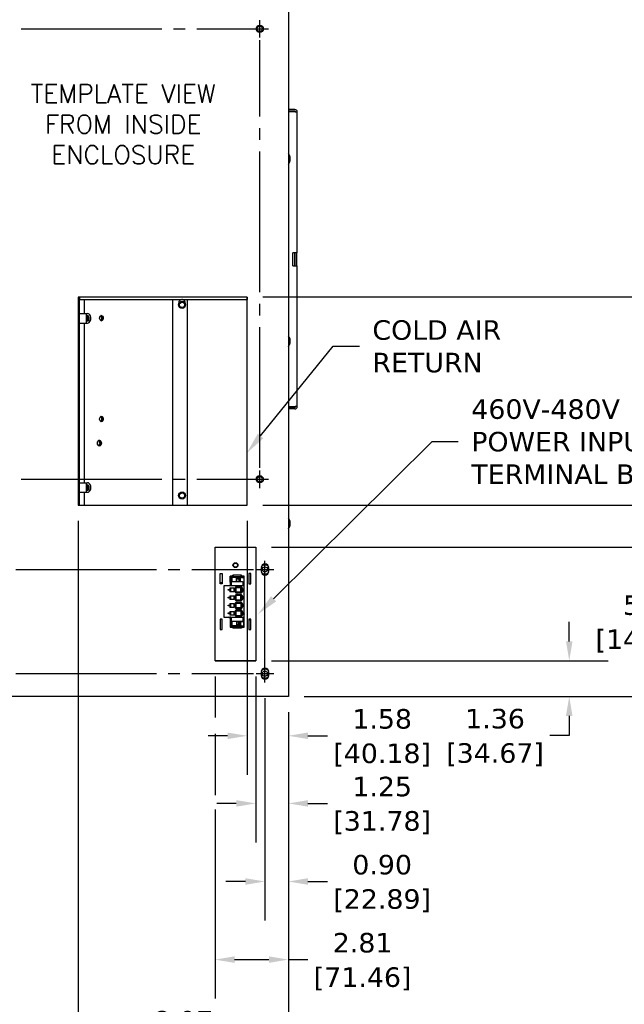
# Model space of a CAD drawing. Header units: inches. Extents: x -1 to 128, y 3 to 101.
# Tile 15 of 17: x 83 to 106, y 36 to 74. Entities that reach past the tile are written whole.
import ezdxf
from ezdxf import colors
from ezdxf.entities.mleader import LeaderData, LeaderLine
from ezdxf.math import Vec2, Vec3

# ---------------------------------------------------------------- set-up
doc = ezdxf.new("R2010")
doc.units = ezdxf.units.IN
doc.header["$LTSCALE"] = 12
doc.header["$MEASUREMENT"] = 0
doc.header["$PDSIZE"] = -1
doc.linetypes.add('SLD-Center', pattern=[0.75, 0.6, -0.05, 0.05, -0.05])
doc.linetypes.add('SLD-Solid', pattern=[0])
doc.layers.add('CENTER', color=40, linetype='SLD-Center')
doc.layers.add('DIMENSIONS', color=140, linetype='SLD-Solid', lineweight=25)
doc.styles.add('ROMANS', font='romans.shx')
doc.styles.get("Standard").update_dxf_attribs({"font": 'verdana.ttf'})
doc.dimstyles.get("Standard").update_dxf_attribs({"dimtxt": 0.18, "dimasz": 0.18, "dimexe": 0.18, "dimexo": 0.0625, "dimgap": 0.09, "dimtad": 0, "dimtih": 1, "dimtoh": 1, "dimdec": 4, "dimzin": 0, "dimdsep": 46, "dimtxsty": 'Standard', "dimcen": 0.09, "dimadec": 0, "dimazin": 0, "dimtfac": 1, "dimtdec": 4, "dimtofl": 0, "dimtmove": 0, "dimatfit": 3, "dimfxl": 1, "dimtolj": 1, "dimtzin": 0, "dimarcsym": 0})

# ---------------------------------------------------------------- blocks, each defined once
blk = doc.blocks.new('*D105')
at = {"layer": 'Defpoints', "color": 0, "transparency": 16777216}
for p in [(92.037, 48.36), (92.938, 47.823), (92.938, 40.714)]:
    blk.add_point(p, dxfattribs=at)
at = {"layer": 'DIMENSIONS', "color": 0, "lineweight": -2, "transparency": 16777216}
for p, q in [((92.037, 47.76), (92.037, 39.214)), ((92.938, 47.223), (92.938, 39.214)), ((91.287, 40.714), (90.537, 40.714)), ((93.688, 40.714), (94.438, 40.714))]:
    blk.add_line(p, q, dxfattribs=at)
at = {"layer": 'DIMENSIONS', "color": 0, "transparency": 16777216}
for points in [[(91.287, 40.839), (91.287, 40.589), (92.037, 40.714)], [(93.688, 40.839), (93.688, 40.589), (92.938, 40.714)]]:
    blk.add_solid(points, dxfattribs=at)
at = {"layer": 'DIMENSIONS', "color": 0, "transparency": 16777216, "char_height": 0.75, "attachment_point": 5}
for s, insert in [('\\A1;0.90', (96.535, 41.355)), ('\\A1;[22.89]', (96.535, 39.974))]:
    blk.add_mtext(s, dxfattribs=dict(at, insert=insert))
blk = doc.blocks.new('*D104')
at = {"layer": 'Defpoints', "color": 0, "transparency": 16777216}
for p in [(91.687, 49.188), (92.938, 47.823), (92.938, 43.714)]:
    blk.add_point(p, dxfattribs=at)
at = {"layer": 'DIMENSIONS', "color": 0, "lineweight": -2, "transparency": 16777216}
for p, q in [((91.687, 48.588), (91.687, 42.214)), ((92.938, 47.223), (92.938, 42.214)), ((90.937, 43.714), (90.187, 43.714)), ((93.688, 43.714), (94.438, 43.714))]:
    blk.add_line(p, q, dxfattribs=at)
at = {"layer": 'DIMENSIONS', "color": 0, "transparency": 16777216}
for points in [[(90.937, 43.839), (90.937, 43.589), (91.687, 43.714)], [(93.688, 43.839), (93.688, 43.589), (92.938, 43.714)]]:
    blk.add_solid(points, dxfattribs=at)
at = {"layer": 'DIMENSIONS', "color": 0, "transparency": 16777216, "char_height": 0.75, "attachment_point": 5}
for s, insert in [('\\A1;1.25', (96.535, 44.355)), ('\\A1;[31.78]', (96.535, 42.974))]:
    blk.add_mtext(s, dxfattribs=dict(at, insert=insert))
blk = doc.blocks.new('*D103')
at = {"layer": 'Defpoints', "color": 0, "transparency": 16777216}
for p in [(91.356, 55.165), (92.938, 47.823), (92.938, 46.311)]:
    blk.add_point(p, dxfattribs=at)
at = {"layer": 'DIMENSIONS', "color": 0, "lineweight": -2, "transparency": 16777216}
for p, q in [((91.356, 54.565), (91.356, 44.811)), ((92.938, 47.223), (92.938, 44.811)), ((90.606, 46.311), (89.856, 46.311)), ((93.688, 46.311), (94.438, 46.311))]:
    blk.add_line(p, q, dxfattribs=at)
at = {"layer": 'DIMENSIONS', "color": 0, "transparency": 16777216}
for points in [[(90.606, 46.436), (90.606, 46.186), (91.356, 46.311)], [(93.688, 46.436), (93.688, 46.186), (92.938, 46.311)]]:
    blk.add_solid(points, dxfattribs=at)
at = {"layer": 'DIMENSIONS', "color": 0, "transparency": 16777216, "char_height": 0.75, "attachment_point": 5}
for s, insert in [('\\A1;1.58', (96.535, 46.954)), ('\\A1;[40.18]', (96.535, 45.571))]:
    blk.add_mtext(s, dxfattribs=dict(at, insert=insert))
blk = doc.blocks.new('*D102')
at = {"layer": 'Defpoints', "color": 0, "transparency": 16777216}
for p in [(90.124, 49.186), (92.938, 47.823), (92.938, 37.714)]:
    blk.add_point(p, dxfattribs=at)
at = {"layer": 'DIMENSIONS', "color": 0, "lineweight": -2, "transparency": 16777216}
for p, q in [((90.124, 48.586), (90.124, 47.011)), ((92.938, 47.223), (92.938, 36.214)), ((90.124, 46.389), (90.124, 44.036)), ((90.124, 43.481), (90.124, 36.214)), ((90.874, 37.714), (92.188, 37.714)), ((92.938, 37.714), (93.688, 37.714))]:
    blk.add_line(p, q, dxfattribs=at)
at = {"layer": 'DIMENSIONS', "color": 0, "transparency": 16777216}
for points in [[(90.874, 37.839), (90.874, 37.589), (90.124, 37.714)], [(92.188, 37.839), (92.188, 37.589), (92.938, 37.714)]]:
    blk.add_solid(points, dxfattribs=at)
at = {"layer": 'DIMENSIONS', "color": 0, "transparency": 16777216, "char_height": 0.75, "attachment_point": 5}
for s, insert in [('\\A1;2.81', (95.785, 38.356)), ('\\A1;[71.46]', (95.785, 36.974))]:
    blk.add_mtext(s, dxfattribs=dict(at, insert=insert))
blk = doc.blocks.new('*D101')
at = {"layer": 'Defpoints', "color": 0, "transparency": 16777216}
for p in [(84.868, 55.165), (92.938, 47.823), (84.868, 34.714)]:
    blk.add_point(p, dxfattribs=at)
at = {"layer": 'DIMENSIONS', "color": 0, "lineweight": -2, "transparency": 16777216}
for p, q in [((84.868, 54.565), (84.868, 33.214)), ((92.938, 47.223), (92.938, 33.214)), ((85.618, 34.714), (86.478, 34.714)), ((92.188, 34.714), (91.328, 34.714))]:
    blk.add_line(p, q, dxfattribs=at)
at = {"layer": 'DIMENSIONS', "color": 0, "transparency": 16777216}
for points in [[(85.618, 34.839), (85.618, 34.589), (84.868, 34.714)], [(92.188, 34.839), (92.188, 34.589), (92.938, 34.714)]]:
    blk.add_solid(points, dxfattribs=at)
at = {"layer": 'DIMENSIONS', "color": 0, "transparency": 16777216, "char_height": 0.75, "attachment_point": 5}
for s, insert in [('\\A1;8.07', (88.903, 35.356)), ('\\A1;[204.97]', (88.903, 33.974))]:
    blk.add_mtext(s, dxfattribs=dict(at, insert=insert))
blk = doc.blocks.new('*D100')
at = {"layer": 'Defpoints', "color": 0, "transparency": 16777216}
for p in [(81.138, 47.823), (92.938, 47.823), (81.138, 28.714)]:
    blk.add_point(p, dxfattribs=at)
at = {"layer": 'DIMENSIONS', "color": 0, "lineweight": -2, "transparency": 16777216}
for p, q in [((81.138, 47.223), (81.138, 27.214)), ((92.938, 47.223), (92.938, 27.214)), ((81.888, 28.714), (84.613, 28.714)), ((92.188, 28.714), (89.463, 28.714))]:
    blk.add_line(p, q, dxfattribs=at)
at = {"layer": 'DIMENSIONS', "color": 0, "transparency": 16777216}
for points in [[(81.888, 28.839), (81.888, 28.589), (81.138, 28.714)], [(92.188, 28.839), (92.188, 28.589), (92.938, 28.714)]]:
    blk.add_solid(points, dxfattribs=at)
at = {"layer": 'DIMENSIONS', "color": 0, "transparency": 16777216, "char_height": 0.75, "attachment_point": 5}
for s, insert in [('\\A1;11.80', (87.038, 29.356)), ('\\A1;[299.72]', (87.038, 27.974))]:
    blk.add_mtext(s, dxfattribs=dict(at, insert=insert))
blk = doc.blocks.new('*D111')
at = {"layer": 'Defpoints', "color": 0, "transparency": 16777216}
for p in [(91.687, 49.188), (92.938, 47.823), (103.715, 47.823)]:
    blk.add_point(p, dxfattribs=at)
at = {"layer": 'DIMENSIONS', "color": 0, "lineweight": -2, "transparency": 16777216}
for p, q in [((103.715, 49.938), (103.715, 50.688)), ((92.287, 49.188), (105.215, 49.188)), ((93.538, 47.823), (105.215, 47.823)), ((103.715, 47.073), (103.715, 46.323)), ((103.715, 46.323), (102.965, 46.323))]:
    blk.add_line(p, q, dxfattribs=at)
at = {"layer": 'DIMENSIONS', "color": 0, "transparency": 16777216}
for points in [[(103.59, 49.938), (103.84, 49.938), (103.715, 49.188)], [(103.59, 47.073), (103.84, 47.073), (103.715, 47.823)]]:
    blk.add_solid(points, dxfattribs=at)
at = {"layer": 'DIMENSIONS', "color": 0, "transparency": 16777216, "char_height": 0.75, "attachment_point": 5}
for s, insert in [('\\A1;1.36', (100.868, 46.963)), ('\\A1;[34.67]', (100.868, 45.582))]:
    blk.add_mtext(s, dxfattribs=dict(at, insert=insert))
blk = doc.blocks.new('*D99')
at = {"layer": 'Defpoints', "color": 0, "transparency": 16777216}
for p in [(82.037, 48.36), (92.938, 47.823), (82.037, 31.714)]:
    blk.add_point(p, dxfattribs=at)
at = {"layer": 'DIMENSIONS', "color": 0, "lineweight": -2, "transparency": 16777216}
for p, q in [((82.037, 47.76), (82.037, 30.214)), ((92.938, 47.223), (92.938, 30.214)), ((82.787, 31.714), (85.062, 31.714)), ((92.188, 31.714), (89.913, 31.714))]:
    blk.add_line(p, q, dxfattribs=at)
at = {"layer": 'DIMENSIONS', "color": 0, "transparency": 16777216}
for points in [[(82.787, 31.839), (82.787, 31.589), (82.037, 31.714)], [(92.188, 31.839), (92.188, 31.589), (92.938, 31.714)]]:
    blk.add_solid(points, dxfattribs=at)
at = {"layer": 'DIMENSIONS', "color": 0, "transparency": 16777216, "char_height": 0.75, "attachment_point": 5}
for s, insert in [('\\A1;10.90', (87.487, 32.355)), ('\\A1;[276.89]', (87.487, 30.974))]:
    blk.add_mtext(s, dxfattribs=dict(at, insert=insert))
blk = doc.blocks.new('*D110')
at = {"layer": 'Defpoints', "color": 0, "transparency": 16777216}
for p in [(91.687, 53.561), (106.924, 53.561), (92.938, 47.823)]:
    blk.add_point(p, dxfattribs=at)
at = {"layer": 'DIMENSIONS', "color": 0, "lineweight": -2, "transparency": 16777216}
for p, q in [((92.287, 53.561), (108.424, 53.561)), ((106.924, 52.811), (106.924, 52.065)), ((106.924, 48.573), (106.924, 49.318)), ((93.538, 47.823), (108.424, 47.823))]:
    blk.add_line(p, q, dxfattribs=at)
at = {"layer": 'DIMENSIONS', "color": 0, "transparency": 16777216}
for points in [[(106.799, 52.811), (107.049, 52.811), (106.924, 53.561)], [(106.799, 48.573), (107.049, 48.573), (106.924, 47.823)]]:
    blk.add_solid(points, dxfattribs=at)
at = {"layer": 'DIMENSIONS', "color": 0, "transparency": 16777216, "char_height": 0.75, "attachment_point": 5}
for s, insert in [('\\A1;5.74', (106.924, 51.324)), ('\\A1;[145.75]', (106.924, 49.951))]:
    blk.add_mtext(s, dxfattribs=dict(at, insert=insert))
blk = doc.blocks.new('*D109')
at = {"layer": 'Defpoints', "color": 0, "transparency": 16777216}
for p in [(91.356, 55.165), (111.593, 55.165), (92.938, 47.823)]:
    blk.add_point(p, dxfattribs=at)
at = {"layer": 'DIMENSIONS', "color": 0, "lineweight": -2, "transparency": 16777216}
for p, q in [((91.956, 55.165), (113.093, 55.165)), ((111.593, 54.415), (111.593, 52.875)), ((111.593, 48.573), (111.593, 50.112)), ((93.538, 47.823), (113.093, 47.823))]:
    blk.add_line(p, q, dxfattribs=at)
at = {"layer": 'DIMENSIONS', "color": 0, "transparency": 16777216}
for points in [[(111.468, 54.415), (111.718, 54.415), (111.593, 55.165)], [(111.468, 48.573), (111.718, 48.573), (111.593, 47.823)]]:
    blk.add_solid(points, dxfattribs=at)
at = {"layer": 'DIMENSIONS', "color": 0, "transparency": 16777216, "char_height": 0.75, "attachment_point": 5}
for s, insert in [('\\A1;7.34', (111.593, 52.134)), ('\\A1;[186.49]', (111.593, 50.753))]:
    blk.add_mtext(s, dxfattribs=dict(at, insert=insert))
blk = doc.blocks.new('*D108')
at = {"layer": 'Defpoints', "color": 0, "transparency": 16777216}
for p in [(91.356, 63.165), (115.386, 63.165), (92.938, 47.823)]:
    blk.add_point(p, dxfattribs=at)
at = {"layer": 'DIMENSIONS', "color": 0, "lineweight": -2, "transparency": 16777216}
for p, q in [((91.956, 63.165), (116.886, 63.165)), ((115.386, 62.415), (115.386, 56.875)), ((115.386, 48.573), (115.386, 54.112)), ((93.538, 47.823), (116.886, 47.823))]:
    blk.add_line(p, q, dxfattribs=at)
at = {"layer": 'DIMENSIONS', "color": 0, "transparency": 16777216}
for points in [[(115.261, 62.415), (115.511, 62.415), (115.386, 63.165)], [(115.261, 48.573), (115.511, 48.573), (115.386, 47.823)]]:
    blk.add_solid(points, dxfattribs=at)
at = {"layer": 'DIMENSIONS', "color": 0, "transparency": 16777216, "char_height": 0.75, "attachment_point": 5}
for s, insert in [('\\A1;15.34', (115.386, 56.134)), ('\\A1;[389.69]', (115.386, 54.753))]:
    blk.add_mtext(s, dxfattribs=dict(at, insert=insert))
blk = doc.blocks.new('*D107')
at = {"layer": 'Defpoints', "color": 0, "transparency": 16777216}
for p in [(90.782, 74.79), (118.215, 74.79), (92.938, 47.823)]:
    blk.add_point(p, dxfattribs=at)
at = {"layer": 'DIMENSIONS', "color": 0, "lineweight": -2, "transparency": 16777216}
for p, q in [((91.382, 74.79), (119.715, 74.79)), ((118.215, 74.04), (118.215, 62.687)), ((118.215, 48.573), (118.215, 59.925)), ((93.538, 47.823), (119.715, 47.823))]:
    blk.add_line(p, q, dxfattribs=at)
at = {"layer": 'DIMENSIONS', "color": 0, "transparency": 16777216}
for points in [[(118.09, 74.04), (118.34, 74.04), (118.215, 74.79)], [(118.09, 48.573), (118.34, 48.573), (118.215, 47.823)]]:
    blk.add_solid(points, dxfattribs=at)
at = {"layer": 'DIMENSIONS', "color": 0, "transparency": 16777216, "char_height": 0.75, "attachment_point": 5}
for s, insert in [('\\A1;26.97', (118.215, 61.947)), ('\\A1;[684.96]', (118.215, 60.565))]:
    blk.add_mtext(s, dxfattribs=dict(at, insert=insert))
blk = doc.blocks.new('*D106')
at = {"layer": 'Defpoints', "color": 0, "transparency": 16777216}
for p in [(90.782, 82.79), (122.358, 82.79), (92.938, 47.823)]:
    blk.add_point(p, dxfattribs=at)
at = {"layer": 'DIMENSIONS', "color": 0, "lineweight": -2, "transparency": 16777216}
for p, q in [((91.382, 82.79), (123.858, 82.79)), ((122.358, 82.04), (122.358, 66.687)), ((122.358, 48.573), (122.358, 63.925)), ((93.538, 47.823), (123.858, 47.823))]:
    blk.add_line(p, q, dxfattribs=at)
at = {"layer": 'DIMENSIONS', "color": 0, "transparency": 16777216}
for points in [[(122.233, 82.04), (122.483, 82.04), (122.358, 82.79)], [(122.233, 48.573), (122.483, 48.573), (122.358, 47.823)]]:
    blk.add_solid(points, dxfattribs=at)
at = {"layer": 'DIMENSIONS', "color": 0, "transparency": 16777216, "char_height": 0.75, "attachment_point": 5}
for s, insert in [('\\A1;34.97', (122.358, 65.947)), ('\\A1;[888.16]', (122.358, 64.565))]:
    blk.add_mtext(s, dxfattribs=dict(at, insert=insert))

msp = doc.modelspace()

# ---------------------------------------------------------------- linework, layer by layer
for p, q in [((92.93785, 85.53354), (92.93785, 47.82254)), ((93.18797, 70.36454), (92.93785, 70.36454)), ((93.18797, 70.30454), (92.93785, 70.30454)), ((93.19582, 70.27454), (92.93785, 70.27454)), ((93.19582, 70.27454), (93.27797, 70.27454)), ((93.27797, 64.86454), (93.27797, 70.27454)), ((93.11114, 64.36454), (93.11114, 64.86454)), ((93.19582, 64.86454), (93.11114, 64.86454)), ((93.18459, 64.36454), (93.18459, 64.86454)), ((93.27797, 64.86454), (93.19582, 64.86454)), ((93.19955, 64.36454), (93.19955, 64.86454)), ((93.25933, 64.36454), (93.25933, 64.86454)), ((93.11114, 64.36454), (93.19582, 64.36454)), ((93.19582, 64.36454), (93.27797, 64.36454)), ((93.27797, 58.95454), (93.27797, 64.36454)), ((91.35587, 63.16454), (84.86827, 63.16454)), ((84.86827, 63.16454), (84.86827, 55.16454)), ((84.92017, 55.16454), (84.92017, 63.16454)), ((84.92297, 55.16454), (84.92297, 63.16454)), ((84.92517, 63.16454), (84.92517, 63.07154)), ((91.35117, 63.16454), (91.35117, 63.07154)), ((91.35587, 55.16454), (91.35587, 63.16454)), ((84.92517, 63.07154), (91.35117, 63.07154)), ((85.11206, 62.52954), (85.11206, 63.07154)), ((88.50543, 55.16454), (88.50543, 63.07154)), ((89.06791, 55.16454), (89.06791, 63.07154)), ((84.92297, 62.52954), (85.19331, 62.52954)), ((85.19331, 62.52954), (85.22886, 62.52954)), ((85.19331, 62.16454), (85.19331, 62.52954)), ((84.92297, 62.16454), (85.19331, 62.16454)), ((85.11206, 56.02954), (85.11206, 62.16454)), ((85.19331, 62.16454), (85.22886, 62.16454)), ((92.93785, 58.95454), (93.19582, 58.95454)), ((93.18797, 58.92454), (92.93785, 58.92454)), ((93.18797, 58.86454), (92.93785, 58.86454)), ((93.27797, 58.95454), (93.19582, 58.95454)), ((84.92297, 56.02954), (85.19331, 56.02954)), ((85.19331, 56.02954), (85.22886, 56.02954)), ((85.19331, 55.66454), (85.19331, 56.02954)), ((84.92297, 55.66454), (85.19331, 55.66454)), ((85.11206, 55.16454), (85.11206, 55.66454)), ((85.19331, 55.66454), (85.22886, 55.66454)), ((84.86827, 55.16454), (91.35587, 55.16454)), ((90.12437, 49.18553), (90.12437, 53.56053)), ((90.12437, 53.56053), (91.68687, 53.56053)), ((91.68687, 53.56053), (91.68687, 49.18553)), ((91.88837, 52.76004), (91.88837, 52.63504)), ((92.18537, 52.63504), (92.18537, 52.76004)), ((90.32037, 52.14492), (90.32037, 52.54492)), ((90.32037, 52.54492), (90.39037, 52.54492)), ((90.32037, 52.19553), (90.39037, 52.19553)), ((90.39037, 52.54492), (90.39037, 52.14492)), ((90.701, 52.44697), (90.701, 52.44303)), ((90.80927, 52.44697), (90.701, 52.44697)), ((90.701, 52.44303), (90.73314, 52.44303)), ((90.701, 52.21666), (90.701, 52.44303)), ((90.701, 52.21666), (90.701, 52.06862)), ((90.701, 52.21666), (90.72462, 52.21666)), ((90.707, 52.21666), (90.707, 52.06638)), ((90.72462, 52.21666), (90.72462, 52.06638)), ((90.75293, 52.21666), (90.72462, 52.21666)), ((90.73314, 52.44303), (90.75306, 52.44303)), ((90.73314, 52.21666), (90.73314, 52.44303)), ((90.74273, 52.19433), (90.74273, 52.06638)), ((90.75306, 52.44303), (90.75507, 52.44303)), ((90.75306, 52.21677), (90.75306, 52.44303)), ((90.75507, 52.44303), (90.76476, 52.44303)), ((90.75507, 52.21834), (90.75507, 52.44303)), ((90.76476, 52.44303), (90.7688, 52.44303)), ((90.76476, 52.22289), (90.76476, 52.44303)), ((90.76827, 52.39382), (90.77728, 52.39382)), ((90.76827, 52.39382), (90.76827, 52.22359)), ((90.7688, 52.44303), (90.77569, 52.44303)), ((90.7688, 52.39382), (90.7688, 52.44303)), ((90.80927, 52.44097), (90.7688, 52.44097)), ((91.17777, 52.22386), (90.77226, 52.22386)), ((90.77569, 52.44303), (90.78088, 52.44303)), ((90.77569, 52.44303), (90.77569, 52.44097)), ((90.94169, 52.39382), (90.77728, 52.39382)), ((90.78088, 52.44097), (90.78088, 52.44303)), ((90.80927, 52.47741), (90.80927, 52.47871)), ((91.1321, 52.47871), (90.80927, 52.47871)), ((90.80927, 52.39382), (90.80927, 52.47741)), ((90.88801, 52.43195), (91.05336, 52.43195)), ((90.94169, 52.22386), (90.94169, 52.39382)), ((91.09859, 52.39382), (90.94169, 52.39382)), ((90.95984, 52.22386), (90.95984, 52.35859)), ((90.95984, 52.35859), (91.02931, 52.32606)), ((91.02931, 52.32606), (91.02931, 52.22386)), ((91.04546, 52.32579), (91.02931, 52.32606)), ((91.04546, 52.22386), (91.04546, 52.36015)), ((91.09859, 52.22386), (91.09859, 52.39382)), ((91.13411, 52.39382), (91.09859, 52.39382)), ((91.1321, 52.47741), (91.1321, 52.47871)), ((91.1321, 52.39382), (91.1321, 52.47741)), ((91.24037, 52.44697), (91.1321, 52.44697)), ((91.13411, 52.39382), (91.20092, 52.39382)), ((91.15601, 52.44097), (91.15601, 52.44303)), ((91.15601, 52.44303), (91.16445, 52.44303)), ((91.16445, 52.44303), (91.22856, 52.44303)), ((91.16963, 52.39382), (91.16445, 52.44303)), ((91.1971, 52.21666), (91.20092, 52.21666)), ((91.22856, 52.39382), (91.20092, 52.39382)), ((91.212, 52.21666), (91.20092, 52.21666)), ((91.2073, 52.06638), (91.2073, 52.19433)), ((91.22856, 52.21666), (91.212, 52.21666)), ((91.22856, 52.39382), (91.22856, 52.44303)), ((91.23437, 52.44097), (91.22856, 52.44097)), ((91.22856, 52.39382), (91.22856, 52.21666)), ((91.22856, 52.06638), (91.22856, 52.21666)), ((91.23437, 52.06638), (91.23437, 52.44097)), ((91.24037, 51.8265), (91.24037, 52.44697)), ((91.49037, 52.54492), (91.42037, 52.54492)), ((91.42037, 52.54492), (91.42037, 52.14492)), ((91.49037, 52.14492), (91.49037, 52.54492)), ((90.32037, 52.16553), (90.39037, 52.16553)), ((90.39037, 52.14492), (90.32037, 52.14492)), ((90.45533, 52.06638), (90.45533, 50.86638)), ((90.4632, 52.06638), (90.45533, 52.06638)), ((90.46714, 52.06638), (90.4632, 52.06638)), ((90.46714, 52.06638), (90.48682, 52.06638)), ((90.46714, 50.86638), (90.46714, 52.06638)), ((91.23486, 52.06638), (90.48682, 52.06638)), ((90.701, 52.06862), (90.64785, 52.06862)), ((90.64785, 52.06862), (90.64785, 52.06638)), ((90.68564, 51.98922), (90.68564, 51.84355)), ((90.68564, 51.98922), (90.83722, 51.98922)), ((90.83722, 51.84355), (90.68564, 51.84355)), ((90.72443, 51.84355), (90.72443, 51.98922)), ((90.83722, 51.98922), (90.83722, 51.84355)), ((90.91715, 52.00476), (90.9258, 51.99611)), ((90.9258, 51.83666), (90.91715, 51.828)), ((90.9258, 51.99611), (90.9258, 51.83666)), ((91.12659, 51.99611), (90.9258, 51.99611)), ((90.9258, 51.83666), (91.12659, 51.83666)), ((90.92967, 52.04276), (91.12272, 52.04276)), ((91.10859, 51.83666), (91.10859, 51.99611)), ((91.13524, 52.00476), (91.12659, 51.99611)), ((91.12659, 51.83666), (91.12659, 51.99611)), ((91.12659, 51.83666), (91.13524, 51.828)), ((91.23486, 50.86638), (91.23486, 52.06638)), ((91.23486, 51.99185), (91.24037, 51.99185)), ((91.23486, 51.8265), (91.24037, 51.8265)), ((91.42037, 52.14492), (91.49037, 52.14492)), ((90.68564, 51.68922), (90.68564, 51.54355)), ((90.68564, 51.68922), (90.83722, 51.68922)), ((90.83722, 51.54355), (90.68564, 51.54355)), ((90.72443, 51.54355), (90.72443, 51.68922)), ((90.83722, 51.68922), (90.83722, 51.54355)), ((90.91715, 51.70476), (90.9258, 51.69611)), ((90.9258, 51.53666), (90.91715, 51.528)), ((91.12659, 51.69611), (90.9258, 51.69611)), ((90.9258, 51.69611), (90.9258, 51.53666)), ((90.9258, 51.53666), (91.12659, 51.53666)), ((91.12272, 51.79), (90.92967, 51.79)), ((90.92967, 51.74276), (91.12272, 51.74276)), ((91.12272, 51.49), (90.92967, 51.49)), ((90.92967, 51.44276), (91.12272, 51.44276)), ((91.10859, 51.53666), (91.10859, 51.69611)), ((91.12659, 51.69611), (91.13524, 51.70476)), ((91.12659, 51.69611), (91.12659, 51.53666)), ((91.12659, 51.53666), (91.13524, 51.528)), ((91.24037, 51.64933), (91.23486, 51.64933)), ((91.23486, 51.52729), (91.24037, 51.52729)), ((91.24037, 51.52729), (91.24037, 51.64933)), ((90.68564, 51.38922), (90.68564, 51.24355)), ((90.68564, 51.38922), (90.83722, 51.38922)), ((90.83722, 51.24355), (90.68564, 51.24355)), ((90.68564, 51.08922), (90.68564, 50.94355)), ((90.68564, 51.08922), (90.83722, 51.08922)), ((90.72443, 51.24355), (90.72443, 51.38922)), ((90.72443, 50.94355), (90.72443, 51.08922)), ((90.83722, 51.38922), (90.83722, 51.24355)), ((90.83722, 51.08922), (90.83722, 50.94355)), ((90.91715, 51.40476), (90.9258, 51.39611)), ((90.9258, 51.23666), (90.91715, 51.228)), ((90.91715, 51.10476), (90.9258, 51.09611)), ((90.9258, 51.39611), (90.9258, 51.23666)), ((91.12659, 51.39611), (90.9258, 51.39611)), ((90.9258, 51.23666), (91.12659, 51.23666)), ((90.9258, 51.09611), (90.9258, 50.93666)), ((91.12659, 51.09611), (90.9258, 51.09611)), ((91.12272, 51.19), (90.92967, 51.19)), ((90.92967, 51.14276), (91.12272, 51.14276)), ((91.10859, 51.39611), (91.10859, 51.23666)), ((91.10859, 51.09611), (91.10859, 50.93666)), ((91.12659, 51.39611), (91.13524, 51.40476)), ((91.12659, 51.39611), (91.12659, 51.23666)), ((91.12659, 51.23666), (91.13524, 51.228)), ((91.12659, 51.09611), (91.13524, 51.10476)), ((91.12659, 51.09611), (91.12659, 50.93666)), ((91.24037, 51.35012), (91.23486, 51.35012)), ((91.23486, 51.22807), (91.24037, 51.22807)), ((91.24037, 51.22807), (91.24037, 51.35012)), ((90.39037, 50.79492), (90.32037, 50.79492)), ((90.32037, 50.79492), (90.32037, 50.39492)), ((90.39037, 50.39492), (90.39037, 50.79492)), ((90.4632, 50.86638), (90.45533, 50.86638)), ((90.4632, 50.86638), (90.46714, 50.86638)), ((90.46714, 50.86638), (90.48682, 50.86638)), ((90.48682, 50.86638), (91.23486, 50.86638)), ((90.64785, 50.86638), (90.64785, 50.8576)), ((90.66753, 50.86114), (90.64785, 50.86114)), ((90.64785, 50.8576), (90.701, 50.8576)), ((90.65385, 50.86638), (90.65385, 50.8636)), ((90.65385, 50.8636), (90.66753, 50.8636)), ((90.66753, 50.86638), (90.66753, 50.86114)), ((90.66753, 50.86114), (90.69706, 50.86114)), ((90.83722, 50.94355), (90.68564, 50.94355)), ((90.69706, 50.86638), (90.69706, 50.86114)), ((90.72462, 50.86114), (90.69706, 50.86114)), ((90.701, 50.8576), (90.701, 50.70563)), ((90.701, 50.70563), (90.72462, 50.70563)), ((90.701, 50.70563), (90.701, 50.47925)), ((90.707, 50.86114), (90.707, 50.70563)), ((90.72462, 50.70563), (90.72462, 50.86114)), ((90.72462, 50.70563), (90.76827, 50.70563)), ((90.73314, 50.70563), (90.73314, 50.47925)), ((90.74273, 50.86638), (90.74273, 50.73843)), ((90.75306, 50.70563), (90.75306, 50.47925)), ((90.75507, 50.70563), (90.75507, 50.47925)), ((90.76476, 50.70563), (90.76476, 50.47925)), ((90.76827, 50.70563), (90.77728, 50.70563)), ((90.76827, 50.70563), (90.76827, 50.52847)), ((90.77226, 50.7089), (91.17777, 50.7089)), ((90.94169, 50.70563), (90.77728, 50.70563)), ((90.9258, 50.93666), (90.91715, 50.928)), ((90.9258, 50.93666), (91.12659, 50.93666)), ((91.12272, 50.89), (90.92967, 50.89)), ((90.95984, 50.70563), (90.94169, 50.70563)), ((90.94169, 50.70563), (90.94169, 50.52847)), ((90.95984, 50.70563), (91.02931, 50.70563)), ((90.95984, 50.70563), (90.95984, 50.5637)), ((91.04546, 50.70563), (91.02931, 50.70563)), ((91.02931, 50.59623), (91.02931, 50.70563)), ((91.09859, 50.70563), (91.04546, 50.70563)), ((91.04546, 50.70563), (91.04546, 50.56213)), ((91.13411, 50.70563), (91.09859, 50.70563)), ((91.09859, 50.70563), (91.09859, 50.52847)), ((91.13524, 50.928), (91.12659, 50.93666)), ((91.13411, 50.70563), (91.20092, 50.70563)), ((91.212, 50.70563), (91.20092, 50.70563)), ((91.2073, 50.73843), (91.2073, 50.86638)), ((91.212, 50.70563), (91.22856, 50.70563)), ((91.22856, 50.70563), (91.22856, 50.86638)), ((91.22856, 50.52847), (91.22856, 50.70563)), ((91.23437, 50.48525), (91.23437, 50.86638)), ((91.24037, 51.05091), (91.23486, 51.05091)), ((91.23486, 50.99018), (91.24037, 50.98467)), ((91.24037, 50.93044), (91.23486, 50.93044)), ((91.24037, 50.47925), (91.24037, 51.05091)), ((91.49037, 50.79492), (91.42037, 50.79492)), ((91.42037, 50.79492), (91.42037, 50.39492)), ((91.43012, 50.79492), (91.49037, 50.73467)), ((91.49037, 50.39492), (91.49037, 50.79492)), ((90.32037, 50.39492), (90.39037, 50.39492)), ((90.701, 50.47925), (90.73314, 50.47925)), ((90.73314, 50.47925), (90.75306, 50.47925)), ((90.75306, 50.47925), (90.75507, 50.47925)), ((90.75507, 50.47925), (90.76476, 50.47925)), ((90.76476, 50.47925), (90.7688, 50.47925)), ((90.76827, 50.52847), (90.77728, 50.52847)), ((90.7688, 50.52847), (90.7688, 50.47925)), ((90.7688, 50.48525), (90.80927, 50.48525)), ((90.7688, 50.47925), (90.80927, 50.47925)), ((90.7688, 50.47925), (90.77569, 50.47925)), ((90.77569, 50.47925), (90.77569, 50.48525)), ((90.94169, 50.52847), (90.77728, 50.52847)), ((90.78088, 50.48525), (90.78088, 50.47925)), ((90.80927, 50.52847), (90.80927, 50.44488)), ((90.80927, 50.44488), (90.80927, 50.44358)), ((91.1321, 50.44358), (90.80927, 50.44358)), ((90.88801, 50.49034), (91.05336, 50.49034)), ((91.09859, 50.52847), (90.94169, 50.52847)), ((90.95984, 50.5637), (91.02931, 50.59623)), ((91.04546, 50.59649), (91.02931, 50.59623)), ((91.13411, 50.52847), (91.09859, 50.52847)), ((91.1321, 50.52847), (91.1321, 50.44488)), ((91.1321, 50.47925), (91.16445, 50.47925)), ((91.1321, 50.44488), (91.1321, 50.44358)), ((91.13411, 50.52847), (91.20092, 50.52847)), ((91.15601, 50.48525), (91.15601, 50.47925)), ((91.16252, 50.47925), (91.16445, 50.47925)), ((91.16963, 50.52847), (91.16445, 50.47925)), ((91.16445, 50.47925), (91.22856, 50.47925)), ((91.22856, 50.52847), (91.20092, 50.52847)), ((91.22856, 50.52847), (91.22856, 50.47925)), ((91.22856, 50.48525), (91.23437, 50.48525)), ((91.22856, 50.47925), (91.24037, 50.47925)), ((91.42037, 50.39492), (91.49037, 50.39492)), ((90.12437, 49.18753), (91.68687, 49.18753)), ((91.68687, 49.18553), (90.12437, 49.18553)), ((91.18716, 49.18753), (91.18516, 49.18553)), ((91.27485, 49.18753), (91.27285, 49.18553)), ((91.88837, 48.76004), (91.88837, 48.63504)), ((92.18537, 48.63504), (92.18537, 48.76004)), ((92.93785, 47.82254), (81.13785, 47.82254))]:
    msp.add_line(p, q)
for centre, radius in [((91.83687, 73.46454), 0.1385), ((91.83687, 73.46454), 0.1), ((88.85543, 62.86169), 0.135), ((88.85543, 62.86169), 0.1), ((91.83687, 56.16454), 0.1385), ((91.83687, 56.16454), 0.1), ((88.85543, 55.53954), 0.135), ((88.85543, 55.53954), 0.1), ((90.90537, 52.86453), 0.095), ((90.90537, 52.86453), 0.0781), ((92.03687, 52.69852), 0.1), ((90.64431, 51.91638), 0.01804), ((90.64431, 51.61638), 0.01804), ((90.64431, 51.31638), 0.01804), ((90.64431, 51.01638), 0.01804), ((92.03687, 48.69852), 0.1)]:
    msp.add_circle(centre, radius)
for centre, radius, start, end in [((92.70774, 68.46454), 0.30313, 15.250844, 41.45576), ((92.95532, 68.50331), 0.05225, 358.872036, 10.760183), ((92.9292, 68.44944), 0.07958, 353.371063, 3.771496), ((92.70774, 68.46454), 0.30312, 318.54424, 348.695297), ((88.85543, 62.94224), 0.125, 0, 191.132288), ((88.85543, 62.94224), 0.125, 348.867712, 0), ((92.70774, 61.46454), 0.30313, 15.250844, 41.45576), ((92.70774, 61.46454), 0.30312, 318.54424, 348.695297), ((92.95532, 61.50331), 0.05225, 358.872036, 10.760183), ((92.9292, 61.44944), 0.07958, 353.371063, 3.771496), ((93.12459, 58.98454), 0.06, 270, 330), ((92.70774, 54.46454), 0.30313, 15.250844, 41.45576), ((92.95532, 54.50331), 0.05225, 358.872036, 10.760183), ((92.70774, 54.46454), 0.30312, 318.54424, 348.695297), ((92.9292, 54.44944), 0.07958, 353.371063, 3.771496), ((92.03687, 52.76004), 0.1485, 0, 180), ((92.03687, 52.63504), 0.1485, 180, 0), ((92.03687, 52.69852), 0.172, 211.966949, 328.033051), ((92.03687, 52.69852), 0.172, 32.32654, 147.67346), ((90.77226, 52.19433), 0.02953, 90, 180), ((91.17777, 52.19433), 0.02953, 0, 90), ((91.02029, 51.91638), 0.15551, 125.643533, 234.356467), ((91.02029, 51.91638), 0.13583, 111.497309, 248.502691), ((91.0321, 51.91638), 0.13583, 291.497309, 68.502691), ((91.0321, 51.91638), 0.15551, 305.643533, 54.356467), ((91.02029, 51.61638), 0.15551, 125.643533, 234.356467), ((91.02029, 51.31638), 0.15551, 125.643533, 234.356467), ((91.02029, 51.61638), 0.13583, 111.497309, 248.502691), ((91.02029, 51.31638), 0.13583, 111.497309, 248.502691), ((91.0321, 51.61638), 0.13583, 291.497309, 68.502691), ((91.0321, 51.31638), 0.13583, 291.497309, 68.502691), ((91.0321, 51.61638), 0.15551, 305.643533, 54.356467), ((91.0321, 51.31638), 0.15551, 305.643533, 54.356467), ((91.02029, 51.01638), 0.15551, 125.643533, 234.356467), ((91.02029, 51.01638), 0.13583, 111.497309, 248.502691), ((91.0321, 51.01638), 0.13583, 291.497309, 68.502691), ((91.0321, 51.01638), 0.15551, 305.643533, 54.356467), ((90.77226, 50.73843), 0.02953, 180, 270), ((91.17777, 50.73843), 0.02953, 270, 0), ((92.03687, 48.76004), 0.1485, 0, 180), ((92.03687, 48.69852), 0.172, 32.32654, 147.67346), ((92.03687, 48.63504), 0.1485, 180, 0), ((92.03687, 48.69852), 0.172, 211.966949, 328.033051)]:
    msp.add_arc(centre, radius, start, end)
for centre, major_axis, ratio, start_param, end_param in [((93.18797, 70.27454), (0, -0.09), 0.9961947, 1.57079633, 3.14159265), ((93.18797, 70.27454), (0, -0.03), 0.9961947, 1.57079633, 3.14159265), ((92.71197, 68.47666), (0.2823, -0.09846), 0.96647436, 0.47217606, 0.58018109), ((92.70894, 68.51261), (0.29888, -0.00745), 0.27407603, 6.14007647, 6.24808151), ((92.71077, 68.42859), (0.29792, 0.0251), 0.69239833, 0.0047632, 0.11276823), ((92.70655, 68.41647), (0.29888, -0.00745), 0.27407603, 6.14007647, 6.24808151), ((92.71197, 68.47666), (0.2823, -0.09846), 0.96647436, 0.11246242, 0.22046745), ((85.21654, 62.34704), (0, 0.108), 0.70398494, 2.83113442, 6.28318531), ((85.21654, 62.34704), (0, 0.108), 0.70398494, 0, 0.31045824), ((85.1448, 62.34704), (0, -0.108), 0.70398494, 0.69185424, 2.44973841), ((85.18032, 62.34704), (0, -0.108), 0.70398494, 0.24051269, 2.90107996), ((85.18103, 62.34704), (0, -0.108), 0.70398494, 0.23570648, 2.90588617), ((85.22886, 62.34704), (0, 0.1825), 0.70398494, 3.14159265, 6.28318531), ((85.70632, 62.3535), (0, 0.097), 0.70710678, 3.50831761, 5.91646035), ((85.73285, 62.3535), (0, 0.097), 0.70710678, 3.25685142, 6.16792654), ((85.73655, 62.3535), (0, -0.1015), 0.70398494, 0.18755941, 2.95403325), ((92.71197, 61.47666), (0.2823, -0.09846), 0.96647436, 0.47217606, 0.58018109), ((92.70655, 61.41647), (0.29888, -0.00745), 0.27407603, 6.14007647, 6.24808151), ((92.71197, 61.47666), (0.2823, -0.09846), 0.96647436, 0.11246242, 0.22046745), ((92.70894, 61.51261), (0.29888, -0.00745), 0.27407603, 6.14007647, 6.24808151), ((92.71077, 61.42859), (0.29792, 0.0251), 0.69239833, 0.0047632, 0.11276823), ((93.18797, 58.95454), (0, 0.03), 0.9961947, 3.14159265, 4.71238898), ((93.18797, 58.95454), (0, 0.09), 0.9961947, 3.14159265, 4.71238898), ((85.70632, 58.4785), (0, 0.097), 0.70710678, 3.50831761, 5.91646035), ((85.73285, 58.4785), (0, 0.097), 0.70710678, 3.25685138, 6.16792658), ((85.73655, 58.4785), (0, 0.1015), 0.70398494, 3.32915206, 6.0956259), ((85.62939, 57.55234), (0, 0.097), 0.70398494, 3.35052538, 6.05979587), ((85.65604, 57.55234), (0, 0.097), 0.70398494, 2.9701476, 6.28318531), ((85.65604, 57.55234), (0, 0.097), 0.70398494, 0, 0.14253313), ((85.65604, 57.55179), (0, 0.1095), 0.70398494, 3.31530387, 6.10947409), ((85.22886, 55.84704), (0, 0.1825), 0.70398494, 3.14159265, 6.28318531), ((85.21654, 55.84704), (0, 0.108), 0.70398494, 2.83113442, 6.28318531), ((85.21654, 55.84704), (0, 0.108), 0.70398494, 0, 0.31045824), ((85.1448, 55.84704), (0, 0.108), 0.70398494, 3.83344689, 5.59133107), ((85.18032, 55.84704), (0, 0.108), 0.70398494, 3.38210534, 6.04267262), ((85.18103, 55.84704), (0, 0.108), 0.70398494, 3.37729913, 6.04747883), ((92.71197, 54.47666), (0.2823, -0.09846), 0.96647436, 0.47217606, 0.58018109), ((92.70894, 54.51261), (0.29888, -0.00745), 0.27407603, 6.14007647, 6.24808151), ((92.71077, 54.42859), (0.29792, 0.0251), 0.69239833, 0.0047632, 0.11276823), ((92.70655, 54.41647), (0.29888, -0.00745), 0.27407603, 6.14007647, 6.24808151), ((92.71197, 54.47666), (0.2823, -0.09846), 0.96647436, 0.11246242, 0.22046745), ((90.88801, 52.47741), (0.07874, 0), 0.57735027, 3.14159265, 4.71238898), ((91.18266, 52.318), (-0.48425, 0.00797), 0.08592526, -1.28211402, -1.09124604), ((91.05336, 52.47741), (0.07874, 0), 0.57735027, 4.71238898, 6.28318531), ((90.88801, 50.44488), (0.07874, 0), 0.57735027, 1.57079633, 3.14159265), ((91.18266, 50.60429), (-0.48425, -0.00797), 0.08592526, 1.09124604, 1.28211402), ((91.05336, 50.44488), (0.07874, 0), 0.57735027, 0, 1.57079633)]:
    msp.add_ellipse(centre, major_axis=major_axis, ratio=ratio, start_param=start_param, end_param=end_param)
for centre, major_axis in [((85.7632, 62.3535), (0, -0.1015)), ((85.7632, 58.4785), (0, 0.1015)), ((85.68269, 57.55179), (0, 0.1095))]:
    msp.add_ellipse(centre, major_axis=major_axis, ratio=0.70398494)
for points, knots in [([(93.00484, 68.47674), (93.00474, 68.47716), (93.00455, 68.47799), (93.00429, 68.4795), (93.00403, 68.48141), (93.00381, 68.48375), (93.00369, 68.48638), (93.0037, 68.48885), (93.00385, 68.49095), (93.0041, 68.49265), (93.00435, 68.49325), (93.00448, 68.49355)], [0, 0, 0, 0, 0.08293859, 0.16580516, 0.25082827, 0.37694684, 0.49994817, 0.62294666, 0.74929999, 0.87586719, 1, 1, 1, 1]), ([(93.00208, 68.39741), (93.002, 68.39728), (93.00183, 68.39702), (93.00165, 68.39701), (93.0015, 68.39733), (93.00144, 68.39817), (93.00152, 68.39974), (93.00177, 68.40182), (93.00215, 68.40427), (93.00262, 68.4069), (93.00298, 68.4086), (93.00316, 68.40945)], [0, 0, 0, 0, 0.08294164, 0.1658086, 0.2508294, 0.37694499, 0.49994915, 0.62294997, 0.74930265, 0.87586715, 1, 1, 1, 1]), ([(93.00208, 61.39741), (93.002, 61.39728), (93.00183, 61.39702), (93.00165, 61.39701), (93.0015, 61.39733), (93.00144, 61.39817), (93.00152, 61.39974), (93.00177, 61.40182), (93.00215, 61.40427), (93.00262, 61.4069), (93.00298, 61.4086), (93.00316, 61.40945)], [0, 0, 0, 0, 0.08294164, 0.1658086, 0.2508294, 0.37694499, 0.49994915, 0.62294997, 0.74930265, 0.87586715, 1, 1, 1, 1]), ([(93.00484, 61.47674), (93.00474, 61.47716), (93.00455, 61.47799), (93.00429, 61.4795), (93.00403, 61.48141), (93.00381, 61.48375), (93.00369, 61.48638), (93.0037, 61.48885), (93.00385, 61.49095), (93.0041, 61.49265), (93.00435, 61.49325), (93.00448, 61.49355)], [0, 0, 0, 0, 0.08293859, 0.16580516, 0.25082827, 0.37694684, 0.49994817, 0.62294666, 0.74929999, 0.87586719, 1, 1, 1, 1]), ([(93.00484, 54.47674), (93.00474, 54.47716), (93.00455, 54.47799), (93.00429, 54.4795), (93.00403, 54.48141), (93.00381, 54.48375), (93.00369, 54.48638), (93.0037, 54.48885), (93.00385, 54.49095), (93.0041, 54.49265), (93.00435, 54.49325), (93.00448, 54.49355)], [0, 0, 0, 0, 0.08293859, 0.16580516, 0.25082827, 0.37694684, 0.49994817, 0.62294666, 0.74929999, 0.87586719, 1, 1, 1, 1]), ([(93.00208, 54.39741), (93.002, 54.39728), (93.00183, 54.39702), (93.00165, 54.39701), (93.0015, 54.39733), (93.00144, 54.39817), (93.00152, 54.39974), (93.00177, 54.40182), (93.00215, 54.40427), (93.00262, 54.4069), (93.00298, 54.4086), (93.00316, 54.40945)], [0, 0, 0, 0, 0.08294164, 0.1658086, 0.2508294, 0.37694499, 0.49994915, 0.62294997, 0.74930265, 0.87586715, 1, 1, 1, 1])]:
    msp.add_open_spline(points, degree=3, knots=knots)
at = {"layer": 'CENTER', "ltscale": 0.125}
for p, q in [((91.83687, 73.12604), (91.83687, 73.80304)), ((91.49837, 73.46454), (92.17537, 73.46454)), ((91.83687, 55.82604), (91.83687, 56.50304)), ((91.49837, 56.16454), (92.17537, 56.16454)), ((92.03687, 52.36002), (92.03687, 53.03702)), ((91.69837, 52.69852), (92.37537, 52.69852)), ((92.03687, 48.36002), (92.03687, 49.03702)), ((91.69837, 48.69852), (92.37537, 48.69852))]:
    msp.add_line(p, q, dxfattribs=at)
at = {"layer": 'CENTER', "ltscale": 0.75}
for p, q in [((82.67537, 73.46454), (91.79837, 73.46454)), ((91.83687, 56.60304), (91.83687, 73.02604)), ((82.67537, 56.16454), (91.79837, 56.16454)), ((82.47537, 52.69852), (91.59837, 52.69852)), ((92.03687, 49.03702), (92.03687, 52.36002)), ((82.47537, 48.69852), (91.59837, 48.69852))]:
    msp.add_line(p, q, dxfattribs=at)

# ---------------------------------------------------------------- texts
at = {"layer": 'DIMENSIONS', "insert": (86.59964, 71.3286), "char_height": 0.704375, "attachment_point": 2, "style": 'ROMANS'}
msp.add_mtext_dynamic_manual_height_columns('TEMPLATE VIEW\\PFROM INSIDE\\PENCLOSURE', width=8.3260717, gutter_width=1.75, heights=[0], dxfattribs=at)

# ---------------------------------------------------------------- dimensions: what is measured, and where the dimension line sits
at = {"layer": 'DIMENSIONS'}
for base, p1, p2, picture, middle in [((122.35803, 82.78954), (92.93785, 47.82254), (90.78187, 82.78954), '*D106', (122.35803, 65.30604)), ((118.21507, 74.78954), (92.93785, 47.82254), (90.78187, 74.78954), '*D107', (118.21507, 61.30604)), ((115.38583, 63.16454), (92.93785, 47.82254), (91.35587, 63.16454), '*D108', (115.38583, 55.49354)), ((111.59282, 55.16454), (92.93785, 47.82254), (91.35587, 55.16454), '*D109', (111.59282, 51.49354)), ((106.9245, 53.56053), (92.93785, 47.82254), (91.68687, 53.56053), '*D110', (106.9245, 50.69153)), ((103.71503, 47.82254), (91.68687, 49.18753), (92.93785, 47.82254), '*D111', (100.86773, 46.32254))]:
    dim = msp.add_linear_dim(base=base, p1=p1, p2=p2, angle=90, dimstyle='Standard', override={"dimtxt": 0.75, "dimasz": 0.75, "dimexe": 1.5, "dimexo": 0.6, "dimgap": 0.25, "dimdec": 2, "dimzin": 1, "dimpost": '\\X', "dimtdec": 2, "dimtzin": 1}, dxfattribs=at)
    dim.commit()
    dim.dimension.update_dxf_attribs({"geometry": picture, "text_midpoint": middle})
for base, p1, p2, picture, middle in [((84.86827, 34.71434), (92.93785, 47.82254), (84.86827, 55.16454), '*D101', (88.90306, 34.71434)), ((92.93785, 46.31139), (91.35587, 55.16454), (92.93785, 47.82254), '*D103', (96.53515, 46.31139)), ((92.93785, 37.71434), (90.12437, 49.18553), (92.93785, 47.82254), '*D102', (95.78515, 37.71434)), ((92.93785, 43.71434), (91.68687, 49.18753), (92.93785, 47.82254), '*D104', (96.53515, 43.71434)), ((82.03687, 31.71434), (92.93785, 47.82254), (82.03687, 48.36002), '*D99', (87.48736, 31.71434)), ((92.93785, 40.71434), (92.03687, 48.36002), (92.93785, 47.82254), '*D105', (96.53515, 40.71434)), ((81.13785, 28.71434), (92.93785, 47.82254), (81.13785, 47.82254), '*D100', (87.03785, 28.71434))]:
    dim = msp.add_linear_dim(base=base, p1=p1, p2=p2, dimstyle='Standard', override={"dimtxt": 0.75, "dimasz": 0.75, "dimexe": 1.5, "dimexo": 0.6, "dimgap": 0.25, "dimdec": 2, "dimzin": 1, "dimpost": '\\X', "dimtdec": 2, "dimtzin": 1}, dxfattribs=at)
    dim.commit()
    dim.dimension.update_dxf_attribs({"geometry": picture, "text_midpoint": middle})

# ---------------------------------------------------------------- leaders
ml = msp.add_multileader_mtext('Standard', dxfattribs=at)
ml.set_content('COLD AIR\\PRETURN', color=256)
ml.set_leader_properties(color=256, linetype='ByLayer', lineweight=-1)
ml.build(insert=Vec2(0, 0))
ml.multileader.update_dxf_attribs({"text_left_attachment_type": 2, "dogleg_length": 1, "arrow_head_size": 0.85})
ctx = ml.context
ctx.base_point, ctx.char_height, ctx.arrow_head_size, ctx.landing_gap_size, ctx.plane_origin = Vec3(95.66027, 61.27193), 0.75, 0.85, 0.5, Vec3(84.83333, 57.16523)
ctx.left_attachment = 2
notes = []
notes.append((ctx, [(1, (1, 1, 0), (94.66027, 61.27193), (1, 0), 1, [(0, [(91.33582, 57.16523)], 0, [])])]))
ctx.mtext.insert, ctx.mtext.flow_direction = Vec3(96.16027, 62.27193), 5
ml = msp.add_multileader_mtext('Standard', dxfattribs=at)
ml.set_content('460V-480V\\PPOWER INPUT\\PTERMINAL BLOCK', color=256)
ml.set_leader_properties(color=256, linetype='ByLayer', lineweight=-1)
ml.build(insert=Vec2(0, 0))
ml.multileader.update_dxf_attribs({"text_left_attachment_type": 2, "dogleg_length": 1, "arrow_head_size": 0.85})
ctx = ml.context
ctx.base_point, ctx.char_height, ctx.arrow_head_size, ctx.landing_gap_size, ctx.plane_origin = Vec3(99.4555, 57.60931), 0.75, 0.85, 0.5, Vec3(90.12437, 51.37303)
ctx.left_attachment = 2
notes.append((ctx, [(1, (1, 1, 0), (98.4555, 57.60931), (1, 0), 1, [(0, [(91.76791, 50.97554)], 0, [])])]))
ctx.mtext.insert, ctx.mtext.flow_direction = Vec3(99.9555, 59.23431), 5
for ctx, leaders in notes:
    for number, flags, end, landing, length, lines in leaders:
        leader = LeaderData()
        leader.index, (leader.has_last_leader_line, leader.has_dogleg_vector, leader.attachment_direction) = number, flags
        leader.last_leader_point, leader.dogleg_vector, leader.dogleg_length = Vec3(end), Vec3(landing), length
        for number, points, colour, breaks in lines:
            line = LeaderLine()
            line.index, line.vertices, line.color, line.breaks = number, Vec3.list(points), colors.encode_raw_color(colour), breaks
            leader.lines.append(line)
        ctx.leaders.append(leader)

doc.saveas('drawing.dxf')
